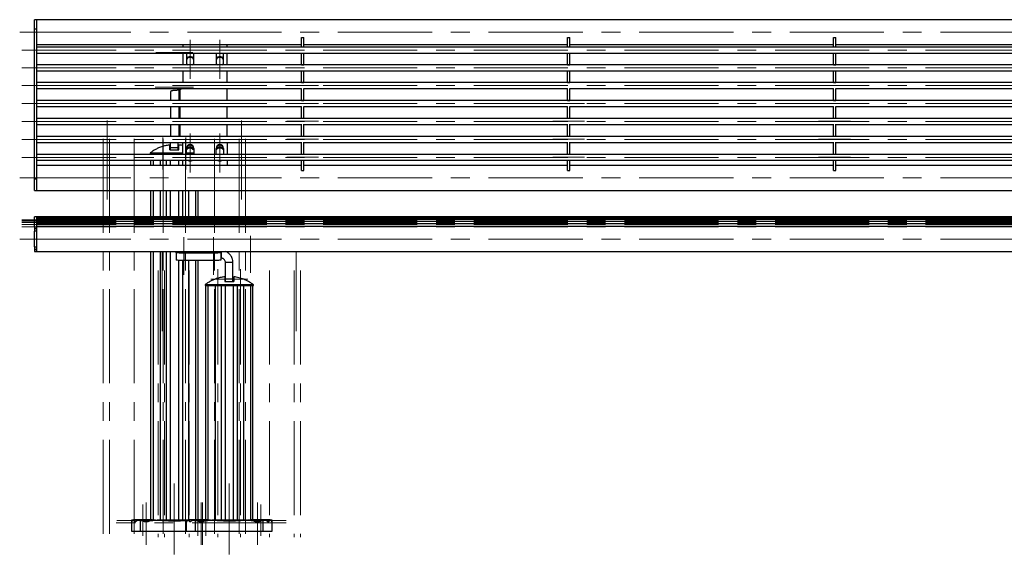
# Model space of a CAD drawing. Header units: millimetres. Extents: x 8 to 273, y 79 to 264.
# Tile 5 of 9: x 8 to 140, y 191 to 264. Entities that reach past the tile are written whole.
import ezdxf

# ---------------------------------------------------------------- set-up
doc = ezdxf.new("R2010")
doc.units = ezdxf.units.MM
doc.linetypes.add('CENTERX2', pattern=[20.32, 12.7, -2.54, 2.54, -2.54])
doc.layers.add('FORMAT', color=7, linetype='Continuous')

msp = doc.modelspace()

# ---------------------------------------------------------------- linework, layer by layer
at = {"color": 7, "linetype": 'Continuous', "lineweight": 25}
for p, q in [((9.91, 263.59), (9.61, 263.59)), ((9.61, 262.37), (9.61, 263.59)), ((189.31, 263.59), (9.91, 263.59)), ((9.91, 262.37), (9.91, 263.59)), ((9.91, 262.9), (9.91, 263.59)), ((9.61, 262.37), (9.91, 262.37)), ((9.61, 242.11), (9.61, 262.37)), ((9.91, 262.37), (9.91, 262.9)), ((9.91, 242.11), (9.91, 262.37)), ((45.64, 261.2), (45.94, 261.2)), ((45.64, 259.85), (45.64, 261.2)), ((45.94, 259.85), (45.94, 261.2)), ((81.52, 261.2), (81.82, 261.2)), ((81.52, 259.85), (81.52, 261.2)), ((81.82, 259.85), (81.82, 261.2)), ((117.4, 261.2), (117.7, 261.2)), ((117.4, 259.85), (117.4, 261.2)), ((117.7, 259.85), (117.7, 261.2)), ((9.91, 260.22), (45.64, 260.22)), ((189.31, 259.86), (9.91, 259.86)), ((9.91, 259.06), (45.64, 259.06)), ((29.61, 260.22), (29.61, 259.86)), ((29.61, 259.06), (29.61, 257.48)), ((35.61, 259.86), (35.61, 260.22)), ((35.61, 257.48), (35.61, 259.06)), ((45.64, 259.06), (45.94, 259.06)), ((45.64, 257.49), (45.64, 259.06)), ((45.94, 260.22), (81.52, 260.22)), ((45.94, 259.06), (81.52, 259.06)), ((45.94, 257.49), (45.94, 259.06)), ((81.52, 259.06), (81.82, 259.06)), ((81.52, 257.49), (81.52, 259.06)), ((81.82, 260.22), (117.4, 260.22)), ((81.82, 259.06), (117.4, 259.06)), ((81.82, 257.49), (81.82, 259.06)), ((117.4, 259.06), (117.7, 259.06)), ((117.4, 257.49), (117.4, 259.06)), ((117.7, 260.22), (153.28, 260.22)), ((117.7, 259.06), (153.28, 259.06)), ((117.7, 257.49), (117.7, 259.06)), ((30.11, 258.87), (30.11, 257.68)), ((31.11, 257.68), (31.11, 258.87)), ((34.11, 258.87), (34.11, 257.68)), ((35.11, 257.68), (35.11, 258.87)), ((189.31, 257.48), (9.91, 257.48)), ((9.91, 256.68), (45.64, 256.68)), ((29.61, 256.68), (29.61, 256.67)), ((29.61, 256.67), (29.61, 255.09)), ((29.61, 256.67), (35.61, 256.67)), ((35.61, 256.68), (35.61, 256.67)), ((35.61, 255.09), (35.61, 256.67)), ((45.64, 257.49), (45.94, 257.49)), ((45.64, 257.48), (45.64, 257.49)), ((45.64, 256.68), (45.94, 256.68)), ((45.64, 255.1), (45.64, 256.68)), ((45.94, 257.48), (45.94, 257.49)), ((45.94, 256.68), (81.52, 256.68)), ((45.94, 255.1), (45.94, 256.68)), ((81.52, 257.49), (81.82, 257.49)), ((81.52, 257.48), (81.52, 257.49)), ((81.52, 256.68), (81.82, 256.68)), ((81.52, 255.1), (81.52, 256.68)), ((81.82, 257.48), (81.82, 257.49)), ((81.82, 256.68), (117.4, 256.68)), ((81.82, 255.1), (81.82, 256.68)), ((117.4, 257.49), (117.7, 257.49)), ((117.4, 257.48), (117.4, 257.49)), ((117.4, 256.68), (117.7, 256.68)), ((117.4, 255.1), (117.4, 256.68)), ((117.7, 257.48), (117.7, 257.49)), ((117.7, 256.68), (153.28, 256.68)), ((117.7, 255.1), (117.7, 256.68)), ((189.31, 255.09), (9.91, 255.09)), ((45.64, 255.1), (45.94, 255.1)), ((45.64, 255.09), (45.64, 255.1)), ((45.94, 255.09), (45.94, 255.1)), ((81.52, 255.1), (81.82, 255.1)), ((81.52, 255.09), (81.52, 255.1)), ((81.82, 255.09), (81.82, 255.1)), ((117.4, 255.1), (117.7, 255.1)), ((117.4, 255.09), (117.4, 255.1)), ((117.7, 255.09), (117.7, 255.1)), ((9.91, 254.29), (45.64, 254.29)), ((27.97, 253.85), (27.97, 252.68)), ((29.23, 254.12), (29.07, 254.07)), ((35.61, 252.68), (35.61, 254.29)), ((45.64, 252.7), (45.64, 254.29)), ((45.94, 254.29), (81.52, 254.29)), ((45.94, 252.7), (45.94, 254.29)), ((81.52, 252.7), (81.52, 254.29)), ((81.82, 254.29), (117.4, 254.29)), ((81.82, 252.7), (81.82, 254.29)), ((117.4, 252.7), (117.4, 254.29)), ((117.7, 254.29), (153.28, 254.29)), ((117.7, 252.7), (117.7, 254.29)), ((189.31, 252.68), (9.91, 252.68)), ((45.64, 252.7), (45.94, 252.7)), ((45.64, 252.68), (45.64, 252.7)), ((45.94, 252.68), (45.94, 252.7)), ((81.52, 252.7), (81.82, 252.7)), ((81.52, 252.68), (81.52, 252.7)), ((81.82, 252.68), (81.82, 252.7)), ((117.4, 252.7), (117.7, 252.7)), ((117.4, 252.68), (117.4, 252.7)), ((117.7, 252.68), (117.7, 252.7)), ((9.91, 251.88), (45.64, 251.88)), ((27.97, 251.88), (27.97, 250.26)), ((35.61, 250.26), (35.61, 251.88)), ((45.64, 250.29), (45.64, 251.88)), ((45.94, 251.88), (81.52, 251.88)), ((45.94, 250.29), (45.94, 251.88)), ((81.52, 250.29), (81.52, 251.88)), ((81.82, 251.88), (117.4, 251.88)), ((81.82, 250.29), (81.82, 251.88)), ((117.4, 250.29), (117.4, 251.88)), ((117.7, 251.88), (153.28, 251.88)), ((117.7, 250.29), (117.7, 251.88)), ((189.31, 250.26), (9.91, 250.26)), ((45.64, 250.29), (45.94, 250.29)), ((45.64, 250.26), (45.64, 250.29)), ((45.94, 250.26), (45.94, 250.29)), ((81.52, 250.29), (81.82, 250.29)), ((81.52, 250.26), (81.52, 250.29)), ((81.82, 250.26), (81.82, 250.29)), ((117.4, 250.29), (117.7, 250.29)), ((117.4, 250.26), (117.4, 250.29)), ((117.7, 250.26), (117.7, 250.29)), ((9.91, 249.46), (45.64, 249.46)), ((27.97, 249.46), (27.97, 247.83)), ((35.61, 247.83), (35.61, 249.46)), ((45.64, 247.87), (45.64, 249.47)), ((45.94, 247.87), (45.94, 249.47)), ((45.94, 249.46), (81.52, 249.46)), ((81.52, 247.87), (81.52, 249.47)), ((81.82, 247.87), (81.82, 249.47)), ((81.82, 249.46), (117.4, 249.46)), ((117.4, 247.87), (117.4, 249.47)), ((117.7, 247.87), (117.7, 249.47)), ((117.7, 249.46), (153.28, 249.46)), ((189.31, 247.83), (9.91, 247.83)), ((45.64, 247.87), (45.94, 247.87)), ((45.64, 247.83), (45.64, 247.87)), ((45.94, 247.83), (45.94, 247.87)), ((81.52, 247.87), (81.82, 247.87)), ((81.52, 247.83), (81.52, 247.87)), ((81.82, 247.83), (81.82, 247.87)), ((117.4, 247.87), (117.7, 247.87)), ((117.4, 247.83), (117.4, 247.87)), ((117.7, 247.83), (117.7, 247.87)), ((9.91, 247.03), (45.64, 247.03)), ((27.97, 247.03), (27.97, 246.95)), ((28.97, 246.95), (27.97, 246.95)), ((27.97, 246.28), (27.97, 246.95)), ((28.97, 246.28), (27.97, 246.28)), ((27.97, 246.02), (27.97, 246.28)), ((28.45, 246.03), (28.49, 246.03)), ((28.97, 246.28), (28.97, 246.95)), ((28.97, 246.02), (28.97, 246.28)), ((29.61, 247), (29.61, 247.03)), ((29.61, 245.4), (29.61, 247.03)), ((30.11, 245.4), (30.11, 246.22)), ((31.11, 246.22), (31.11, 245.4)), ((34.11, 245.4), (34.11, 246.22)), ((35.11, 246.22), (35.11, 245.4)), ((35.61, 247.03), (35.61, 245.4)), ((45.64, 245.44), (45.64, 247.05)), ((45.94, 245.44), (45.94, 247.05)), ((45.94, 247.03), (81.52, 247.03)), ((81.52, 245.44), (81.52, 247.05)), ((81.82, 245.44), (81.82, 247.05)), ((81.82, 247.03), (117.4, 247.03)), ((117.4, 245.44), (117.4, 247.05)), ((117.7, 245.44), (117.7, 247.05)), ((117.7, 247.03), (153.28, 247.03)), ((189.31, 245.4), (9.91, 245.4)), ((9.91, 244.6), (189.31, 244.6)), ((25.22, 245.61), (25.22, 245.51)), ((25.22, 245.51), (26.48, 245.51)), ((25.27, 245.51), (25.27, 245.4)), ((25.27, 244.6), (25.27, 243.91)), ((26.48, 245.61), (26.48, 245.51)), ((26.48, 245.51), (26.93, 245.51)), ((26.93, 245.61), (26.93, 245.51)), ((26.93, 245.51), (29.61, 245.51)), ((27.92, 245.51), (27.92, 245.4)), ((27.92, 244.6), (27.92, 243.91)), ((29.02, 245.51), (29.02, 245.4)), ((29.02, 244.6), (29.02, 243.91)), ((29.61, 243.91), (29.61, 244.6)), ((30.11, 245.51), (30.46, 245.51)), ((30.11, 245.45), (30.14, 245.4)), ((30.46, 245.61), (30.46, 245.51)), ((30.46, 245.51), (31.11, 245.51)), ((31.07, 245.4), (31.11, 245.45)), ((34.11, 245.45), (34.14, 245.4)), ((35.07, 245.4), (35.11, 245.45)), ((35.61, 244.6), (35.61, 243.91)), ((45.64, 245.44), (45.94, 245.44)), ((45.64, 245.4), (45.64, 245.44)), ((45.64, 243.23), (45.64, 244.6)), ((45.94, 245.4), (45.94, 245.44)), ((45.94, 243.23), (45.94, 244.6)), ((81.52, 245.44), (81.82, 245.44)), ((81.52, 245.4), (81.52, 245.44)), ((81.52, 243.23), (81.52, 244.6)), ((81.82, 245.4), (81.82, 245.44)), ((81.82, 243.23), (81.82, 244.6)), ((117.4, 245.44), (117.7, 245.44)), ((117.4, 245.4), (117.4, 245.44)), ((117.4, 243.23), (117.4, 244.6)), ((117.7, 245.4), (117.7, 245.44)), ((117.7, 243.23), (117.7, 244.6)), ((45.64, 243.91), (9.91, 243.91)), ((45.64, 243.23), (45.94, 243.23)), ((81.52, 243.91), (45.94, 243.91)), ((81.52, 243.23), (81.82, 243.23)), ((117.4, 243.91), (81.82, 243.91)), ((117.4, 243.23), (117.7, 243.23)), ((153.28, 243.91), (117.7, 243.91)), ((9.61, 242.11), (9.91, 242.11)), ((9.61, 240.54), (9.61, 242.11)), ((9.91, 240.54), (9.91, 242.11)), ((9.61, 240.54), (9.91, 240.54)), ((9.91, 240.54), (189.31, 240.54)), ((25.27, 240.54), (25.27, 236.98)), ((27.92, 240.54), (27.92, 236.98)), ((29.02, 240.54), (29.02, 236.98)), ((31.67, 236.98), (31.67, 240.54)), ((9.91, 236.99), (9.61, 236.99)), ((9.61, 235.63), (9.61, 236.99)), ((9.91, 235.63), (9.91, 236.99)), ((189.31, 236.98), (9.91, 236.98)), ((189.31, 236.92), (9.91, 236.92)), ((189.31, 236.79), (9.91, 236.79)), ((189.31, 236.6), (9.91, 236.6)), ((9.61, 235.63), (9.91, 235.63)), ((9.61, 235.63), (9.61, 235.36)), ((9.91, 235.36), (9.61, 235.36)), ((9.61, 235.36), (9.61, 235.03)), ((189.31, 236.34), (9.91, 236.34)), ((189.31, 236.02), (9.91, 236.02)), ((189.31, 235.65), (9.91, 235.65)), ((9.91, 235.63), (9.91, 235.63)), ((9.91, 234.81), (9.91, 235.63)), ((9.91, 235.03), (9.61, 235.03)), ((9.61, 232.91), (9.61, 235.03)), ((9.91, 232.91), (9.91, 235.03)), ((9.91, 232.28), (9.91, 234.81)), ((9.61, 232.91), (9.91, 232.91)), ((9.61, 232.91), (9.61, 232.57)), ((9.91, 232.57), (9.61, 232.57)), ((9.61, 232.57), (9.61, 232.3)), ((9.91, 232.3), (9.61, 232.3)), ((9.61, 232.28), (9.61, 232.3)), ((9.61, 232.28), (9.91, 232.28)), ((9.91, 232.28), (9.91, 232.3)), ((9.91, 232.28), (189.31, 232.28)), ((25.27, 232.28), (25.27, 196.11)), ((27.92, 232.28), (27.92, 196)), ((28.74, 232.13), (28.74, 232.28)), ((28.74, 232.13), (28.74, 231.14)), ((33.74, 232.07), (29.74, 232.07)), ((29.74, 232.07), (29.74, 231.07)), ((33.74, 232.07), (33.74, 231.07)), ((34.74, 232.28), (34.74, 232.13)), ((34.74, 232.13), (34.74, 231.14)), ((34.78, 231.39), (34.74, 231.39)), ((34.78, 232.28), (34.78, 231.39)), ((29.02, 231.09), (29.02, 196)), ((33.74, 231.07), (29.74, 231.07)), ((31.67, 196.11), (31.67, 231.07)), ((36.38, 230.79), (35.38, 230.79)), ((35.38, 228.56), (35.38, 230.79)), ((36.38, 228.56), (36.38, 230.79)), ((36.38, 228.56), (35.38, 228.56)), ((35.38, 228.22), (35.38, 228.56)), ((36.38, 228.22), (36.38, 228.56)), ((32.63, 227.81), (32.63, 227.71)), ((32.63, 227.71), (33.89, 227.71)), ((32.68, 227.71), (32.68, 196.11)), ((33.89, 227.81), (33.89, 227.71)), ((33.89, 227.71), (34.34, 227.71)), ((34.34, 227.81), (34.34, 227.71)), ((34.34, 227.71), (37.42, 227.71)), ((35.33, 227.71), (35.33, 196)), ((35.86, 228.23), (35.9, 228.23)), ((36.43, 227.71), (36.43, 196)), ((37.42, 227.81), (37.42, 227.71)), ((37.42, 227.71), (37.87, 227.71)), ((37.87, 227.81), (37.87, 227.71)), ((37.87, 227.71), (39.13, 227.71)), ((39.08, 196.11), (39.08, 227.71)), ((39.13, 227.71), (39.13, 227.81)), ((22.67, 195.95), (22.67, 194.51)), ((22.91, 196), (22.68, 196)), ((23.03, 196), (22.91, 196)), ((22.97, 196.11), (22.97, 196)), ((22.97, 196.11), (25.47, 196.11)), ((23.15, 195.87), (23.09, 195.87)), ((23.77, 196), (23.69, 196)), ((23.9, 194.51), (23.9, 195.98)), ((25.93, 196), (24.67, 196)), ((25.47, 196), (25.47, 196.11)), ((30.09, 196), (26.14, 196)), ((30.08, 195.95), (30.08, 194.51)), ((30.32, 196), (30.09, 196)), ((30.44, 196), (30.32, 196)), ((30.38, 196.11), (30.38, 196)), ((30.38, 196.11), (32.88, 196.11)), ((30.56, 195.87), (30.5, 195.87)), ((31.18, 196), (31.1, 196)), ((31.31, 194.51), (31.31, 195.98)), ((33.34, 196), (32.08, 196)), ((32.88, 196), (32.88, 196.11)), ((38.21, 196), (33.55, 196)), ((39.68, 196), (38.34, 196)), ((38.88, 196.11), (38.88, 196)), ((38.88, 196.11), (41.38, 196.11)), ((40.45, 194.51), (40.45, 195.98)), ((40.66, 196), (40.58, 196)), ((41.26, 195.87), (41.2, 195.87)), ((41.44, 196), (41.32, 196)), ((41.38, 196), (41.38, 196.11)), ((41.67, 196), (41.44, 196)), ((41.68, 194.51), (41.68, 195.95)), ((22.67, 194.51), (23.9, 194.51)), ((23.9, 194.51), (30.08, 194.51)), ((30.08, 194.51), (31.31, 194.51)), ((31.31, 194.51), (40.45, 194.51)), ((40.45, 194.51), (41.68, 194.51))]:
    msp.add_line(p, q, dxfattribs=at)
at = {"color": 8, "linetype": 'Continuous', "lineweight": 25}
for p, q in [((29.07, 254.07), (29.07, 252.68)), ((29.23, 254.12), (29.23, 252.68)), ((29.07, 251.88), (29.07, 250.26)), ((29.23, 251.88), (29.23, 250.26)), ((29.07, 249.46), (29.07, 247.83)), ((29.23, 249.46), (29.23, 247.83)), ((25.6, 245.51), (25.6, 245.4)), ((25.6, 244.6), (25.6, 243.91)), ((26.55, 245.51), (26.55, 245.4)), ((26.55, 244.6), (26.55, 243.91)), ((27.38, 245.51), (27.38, 245.4)), ((27.38, 244.6), (27.38, 243.91)), ((29.57, 245.51), (29.57, 245.4)), ((29.57, 244.6), (29.57, 243.91)), ((30.39, 245.51), (30.39, 245.4)), ((25.6, 240.54), (25.6, 236.98)), ((26.55, 240.54), (26.55, 236.98)), ((27.38, 240.54), (27.38, 236.98)), ((29.57, 240.54), (29.57, 236.98)), ((30.39, 240.54), (30.39, 236.98)), ((31.34, 240.54), (31.34, 236.98)), ((25.6, 232.28), (25.6, 196)), ((26.55, 232.28), (26.55, 196)), ((27.38, 232.28), (27.38, 196)), ((29.57, 231.07), (29.57, 196)), ((30.39, 231.07), (30.39, 196.11)), ((31.34, 231.07), (31.34, 196.11)), ((33.01, 227.71), (33.01, 196)), ((33.96, 227.71), (33.96, 196)), ((34.78, 227.71), (34.78, 196)), ((36.97, 227.71), (36.97, 196)), ((37.8, 227.71), (37.8, 196)), ((38.75, 227.71), (38.75, 196)), ((22.79, 195.87), (22.72, 195.87)), ((25.03, 195.87), (24.33, 195.87)), ((30.2, 195.87), (30.13, 195.87)), ((32.44, 195.87), (31.74, 195.87)), ((40.02, 195.87), (39.32, 195.87)), ((41.63, 195.87), (41.56, 195.87))]:
    msp.add_line(p, q, dxfattribs=at)
at = {"color": 7, "linetype": 'Continuous', "lineweight": 25, "flags": 128}
for points in [[(30.14, 259.06), (30.13, 259.01), (30.11, 258.87)], [(30.17, 259.06), (30.13, 258.95), (30.11, 258.81)], [(31.11, 258.81), (31.09, 258.95), (31.04, 259.06)], [(31.11, 258.87), (31.09, 259.01), (31.07, 259.06)], [(34.14, 259.06), (34.13, 259.01), (34.11, 258.87)], [(34.17, 259.06), (34.13, 258.95), (34.11, 258.81)], [(35.11, 258.81), (35.09, 258.95), (35.04, 259.06)], [(35.11, 258.87), (35.09, 259.01), (35.07, 259.06)], [(30.11, 257.68), (30.13, 257.54), (30.15, 257.48)], [(31.07, 257.48), (31.09, 257.54), (31.11, 257.68)], [(34.11, 257.68), (34.13, 257.54), (34.15, 257.48)], [(35.07, 257.48), (35.09, 257.54), (35.11, 257.68)], [(26.93, 245.61), (27.72, 245.61), (28.87, 245.61), (29.61, 245.61)], [(29.74, 232.07), (29.55, 232.07), (29.36, 232.07), (29.19, 232.08), (29.04, 232.09), (28.91, 232.1), (28.82, 232.11), (28.76, 232.12), (28.74, 232.13)], [(29.74, 232.17), (29.59, 232.17), (29.45, 232.18), (29.33, 232.18), (29.24, 232.19), (29.17, 232.2), (29.14, 232.21), (29.15, 232.22), (29.2, 232.23), (29.28, 232.23), (29.39, 232.24), (29.52, 232.25), (29.67, 232.25), (29.82, 232.25), (29.96, 232.25), (30.1, 232.24), (30.21, 232.23), (30.29, 232.23), (30.33, 232.22), (30.34, 232.21), (30.31, 232.2), (30.25, 232.19), (30.15, 232.18), (30.03, 232.18), (29.89, 232.17), (29.74, 232.17)], [(33.74, 232.17), (33.59, 232.17), (33.45, 232.18), (33.33, 232.18), (33.24, 232.19), (33.17, 232.2), (33.14, 232.21), (33.15, 232.22), (33.2, 232.23), (33.28, 232.23), (33.39, 232.24), (33.52, 232.25), (33.67, 232.25), (33.82, 232.25), (33.96, 232.25), (34.1, 232.24), (34.21, 232.23), (34.29, 232.23), (34.33, 232.22), (34.34, 232.21), (34.31, 232.2), (34.25, 232.19), (34.15, 232.18), (34.03, 232.18), (33.89, 232.17), (33.74, 232.17)], [(34.74, 232.13), (34.72, 232.12), (34.67, 232.11), (34.58, 232.1), (34.45, 232.09), (34.3, 232.08), (34.13, 232.07), (33.94, 232.07), (33.74, 232.07)], [(29.74, 231.07), (29.55, 231.07), (29.36, 231.08), (29.19, 231.08), (29.04, 231.09), (28.91, 231.1), (28.82, 231.11), (28.76, 231.12), (28.74, 231.14)], [(34.74, 231.14), (34.72, 231.12), (34.67, 231.11), (34.58, 231.1), (34.45, 231.09), (34.3, 231.08), (34.13, 231.08), (33.94, 231.07), (33.74, 231.07)], [(34.34, 227.81), (35.13, 227.81), (36.28, 227.81), (37.42, 227.81)]]:
    msp.add_lwpolyline(points, dxfattribs=at)
at = {"color": 7, "linetype": 'Continuous', "lineweight": 25}
for centre, radius, start, end in [((30.61, 258.01), 0.601, 89.9473, 146.2273), ((30.61, 257.9), 0.601, 89.9473, 146.2273), ((30.61, 258.01), 0.601, 33.7727, 90.0527), ((30.61, 257.9), 0.601, 33.7727, 90.0527), ((34.61, 258.01), 0.601, 89.9473, 146.2273), ((34.61, 257.9), 0.601, 89.9473, 146.2273), ((34.61, 258.01), 0.601, 33.7727, 90.0527), ((34.61, 257.9), 0.601, 33.7727, 90.0527), ((30.61, 258.02), 0.599, 213.7248, 243.4218), ((30.61, 258.02), 0.599, 296.5782, 326.2752), ((34.61, 258.02), 0.599, 213.7248, 243.4218), ((34.61, 258.02), 0.599, 296.5782, 326.2752), ((30.61, 246.22), 0.5, 0.2455, 179.7545), ((30.61, 246.16), 0.5, 0.2455, 179.7545), ((30.61, 245.78), 0.601, 89.9473, 146.2273), ((30.61, 245.67), 0.601, 89.9473, 146.2273), ((30.61, 245.78), 0.601, 33.7727, 90.0527), ((30.61, 245.67), 0.601, 33.7727, 90.0527), ((34.61, 246.22), 0.5, 0.2455, 179.7545), ((34.61, 246.16), 0.5, 0.2455, 179.7545), ((34.61, 245.78), 0.601, 89.9473, 146.2273), ((34.61, 245.67), 0.601, 89.9473, 146.2273), ((34.61, 245.78), 0.601, 33.7727, 90.0527), ((34.61, 245.67), 0.601, 33.7727, 90.0527), ((30.61, 245.03), 0.502, 239.0203, 300.9797), ((34.61, 245.03), 0.502, 239.0203, 300.9797)]:
    msp.add_arc(centre, radius, start, end, dxfattribs=at)
for points, knots in [([(29.07, 254.07), (29.01, 254.07), (28.91, 254.06), (28.77, 254.05), (28.62, 254.04), (28.45, 254.03), (28.29, 254.01), (28.16, 253.99), (28.05, 253.96), (27.98, 253.91), (27.97, 253.87), (27.97, 253.85)], [0, 0, 0, 0, 0.0969996, 0.1802396, 0.2497364, 0.3749004, 0.5000504, 0.6156034, 0.7373221, 0.8653992, 1, 1, 1, 1]), ([(29.44, 254.29), (29.44, 254.28), (29.41, 254.23), (29.33, 254.17), (29.26, 254.14), (29.23, 254.12)], [0, 0, 0, 0, 0.08847, 0.610971, 1, 1, 1, 1]), ([(27.87, 246.67), (27.7, 246.65), (27.37, 246.61), (26.86, 246.47), (26.38, 246.29), (25.93, 246.08), (25.56, 245.86), (25.33, 245.68), (25.23, 245.61)], [0, 0, 0, 0, 0.1745826, 0.3497716, 0.5502657, 0.7007974, 0.8679225, 1, 1, 1, 1]), ([(27.87, 246.02), (27.87, 246.05), (27.87, 246.14), (27.87, 246.27), (27.87, 246.4), (27.87, 246.48), (27.87, 246.54), (27.87, 246.59), (27.87, 246.64), (27.87, 246.67), (27.87, 246.67), (27.87, 246.67)], [0, 0, 0, 0, 0.0684159, 0.2054562, 0.342921, 0.4807677, 0.5497782, 0.6188562, 0.7571928, 0.8959155, 1, 1, 1, 1]), ([(27.87, 246.02), (27.97, 246.02), (28.16, 246.03), (28.36, 246.03), (28.45, 246.03)], [0, 0, 0, 0, 0.499455, 1, 1, 1, 1]), ([(27.97, 246.95), (27.97, 246.95), (27.97, 246.95), (27.97, 246.95), (27.97, 246.95), (27.97, 246.95), (27.97, 246.96), (27.97, 246.97), (27.97, 246.98), (27.99, 247), (28, 247.02), (28.01, 247.03), (28.02, 247.03)], [0, 0, 0, 0, 0.0000588, 0.0004966, 0.0016907, 0.0061712, 0.0235019, 0.0916409, 0.3617624, 0.5637864, 0.8104235, 1, 1, 1, 1]), ([(28.49, 246.03), (28.58, 246.03), (28.78, 246.03), (28.97, 246.02), (29.07, 246.02)], [0, 0, 0, 0, 0.4995114, 1, 1, 1, 1]), ([(28.97, 246.95), (28.97, 246.95), (28.97, 246.95), (28.97, 246.95), (28.97, 246.95), (28.97, 246.95), (28.97, 246.95), (28.97, 246.96), (28.97, 246.99), (28.98, 247.01), (28.99, 247.03)], [0, 0, 0, 0, 0.0000368, 0.0003056, 0.001034, 0.0037592, 0.0142838, 0.0556288, 0.2194894, 1, 1, 1, 1]), ([(29.61, 246.59), (29.6, 246.59), (29.49, 246.62), (29.31, 246.65), (29.14, 246.67), (29.07, 246.67)], [0, 0, 0, 0, 0.059603, 0.620212, 1, 1, 1, 1]), ([(29.07, 246.02), (29.07, 246.05), (29.07, 246.14), (29.07, 246.27), (29.07, 246.4), (29.07, 246.48), (29.07, 246.54), (29.07, 246.59), (29.07, 246.64), (29.07, 246.67), (29.07, 246.67), (29.07, 246.67)], [0, 0, 0, 0, 0.068416, 0.205455, 0.342919, 0.480765, 0.549775, 0.618853, 0.757189, 0.89591, 1, 1, 1, 1]), ([(31.11, 246.01), (31.07, 246.03), (30.9, 246.13), (30.73, 246.22), (30.59, 246.27), (30.59, 246.27)], [0, 0, 0, 0, 0.254383, 0.98316, 1, 1, 1, 1]), ([(25.22, 245.61), (25.22, 245.61), (25.22, 245.61), (25.26, 245.61), (25.39, 245.61), (25.64, 245.61), (25.99, 245.61), (26.31, 245.61), (26.48, 245.61)], [0, 0, 0, 0, 0.0501837, 0.173248, 0.3852733, 0.5872202, 0.780144, 1, 1, 1, 1]), ([(26.48, 245.61), (26.49, 245.61), (26.52, 245.61), (26.57, 245.61), (26.64, 245.61), (26.71, 245.61), (26.79, 245.61), (26.86, 245.61), (26.91, 245.61), (26.93, 245.61)], [0, 0, 0, 0, 0.1491661, 0.3026579, 0.4518236, 0.6053149, 0.754483, 0.907977, 1, 1, 1, 1]), ([(30.11, 245.61), (30.13, 245.61), (30.18, 245.61), (30.26, 245.61), (30.33, 245.61), (30.39, 245.61), (30.43, 245.61), (30.45, 245.61), (30.46, 245.61)], [0, 0, 0, 0, 0.158548, 0.338543, 0.523758, 0.703753, 0.888967, 1, 1, 1, 1]), ([(30.46, 245.61), (30.56, 245.61), (30.75, 245.61), (30.96, 245.61), (31.07, 245.61), (31.11, 245.61)], [0, 0, 0, 0, 0.391616, 0.783232, 1, 1, 1, 1]), ([(35.38, 230.79), (35.37, 230.87), (35.35, 231.01), (35.25, 231.17), (35.15, 231.27), (35.03, 231.34), (34.92, 231.38), (34.83, 231.39), (34.8, 231.39), (34.78, 231.39)], [0, 0, 0, 0, 0.129237, 0.251674, 0.371845, 0.497161, 0.661113, 0.825526, 1, 1, 1, 1]), ([(36.38, 230.79), (36.37, 230.89), (36.36, 231.09), (36.28, 231.36), (36.17, 231.59), (36.03, 231.8), (35.86, 231.98), (35.67, 232.12), (35.5, 232.23), (35.39, 232.27), (35.34, 232.28)], [0, 0, 0, 0, 0.138485, 0.26758, 0.387502, 0.498529, 0.63575, 0.768378, 0.897439, 1, 1, 1, 1]), ([(35.28, 228.87), (35.11, 228.85), (34.78, 228.81), (34.27, 228.67), (33.79, 228.49), (33.34, 228.28), (32.97, 228.06), (32.74, 227.89), (32.64, 227.81)], [0, 0, 0, 0, 0.174793, 0.350193, 0.550929, 0.701642, 0.868969, 1, 1, 1, 1]), ([(35.28, 228.87), (35.28, 228.87), (35.28, 228.88), (35.28, 228.86), (35.28, 228.82), (35.28, 228.68), (35.28, 228.5), (35.28, 228.31), (35.28, 228.22)], [0, 0, 0, 0, 0.035029, 0.104687, 0.327643, 0.551196, 0.775281, 1, 1, 1, 1]), ([(36.48, 228.87), (36.48, 228.87), (36.48, 228.88), (36.48, 228.86), (36.48, 228.82), (36.48, 228.68), (36.48, 228.5), (36.48, 228.31), (36.48, 228.22)], [0, 0, 0, 0, 0.035023, 0.104682, 0.32764, 0.551193, 0.775279, 1, 1, 1, 1]), ([(39.12, 227.81), (39.02, 227.89), (38.79, 228.06), (38.41, 228.28), (38.02, 228.47), (37.67, 228.61), (37.33, 228.71), (37, 228.79), (36.72, 228.85), (36.55, 228.87), (36.48, 228.87)], [0, 0, 0, 0, 0.136298, 0.303644, 0.451015, 0.581484, 0.697054, 0.822503, 0.928316, 1, 1, 1, 1]), ([(32.64, 227.81), (32.64, 227.81), (32.62, 227.81), (32.71, 227.81), (32.88, 227.81), (33.06, 227.81), (33.28, 227.81), (33.55, 227.81), (33.8, 227.81), (33.89, 227.81)], [0, 0, 0, 0, 0.050189, 0.279085, 0.486078, 0.587181, 0.683568, 0.889904, 1, 1, 1, 1]), ([(33.89, 227.81), (33.9, 227.81), (33.93, 227.81), (33.98, 227.81), (34.05, 227.81), (34.12, 227.81), (34.2, 227.81), (34.27, 227.81), (34.32, 227.81), (34.34, 227.81)], [0, 0, 0, 0, 0.149166, 0.302658, 0.451824, 0.605315, 0.754483, 0.907977, 1, 1, 1, 1]), ([(35.28, 228.22), (35.38, 228.22), (35.57, 228.23), (35.76, 228.23), (35.86, 228.23)], [0, 0, 0, 0, 0.499455, 1, 1, 1, 1]), ([(35.9, 228.23), (35.99, 228.23), (36.19, 228.23), (36.38, 228.22), (36.48, 228.22)], [0, 0, 0, 0, 0.499511, 1, 1, 1, 1]), ([(37.42, 227.81), (37.45, 227.81), (37.51, 227.81), (37.59, 227.81), (37.67, 227.81), (37.74, 227.81), (37.8, 227.81), (37.84, 227.81), (37.86, 227.81), (37.87, 227.81)], [0, 0, 0, 0, 0.149168, 0.3026616, 0.4518293, 0.605323, 0.7544902, 0.9079832, 1, 1, 1, 1]), ([(37.87, 227.81), (37.97, 227.81), (38.18, 227.81), (38.43, 227.81), (38.7, 227.81), (38.93, 227.81), (39.07, 227.81), (39.13, 227.81), (39.13, 227.81), (39.13, 227.81)], [0, 0, 0, 0, 0.128077, 0.256594, 0.379648, 0.591656, 0.793586, 0.927512, 1, 1, 1, 1]), ([(22.67, 195.95), (22.67, 195.96), (22.67, 195.98), (22.67, 195.99), (22.68, 196), (22.68, 196), (22.69, 195.99), (22.7, 195.97), (22.7, 195.94), (22.71, 195.91), (22.72, 195.88), (22.72, 195.87)], [0, 0, 0, 0, 0.081048, 0.200367, 0.315531, 0.434032, 0.549359, 0.667921, 0.785277, 0.905932, 1, 1, 1, 1]), ([(22.72, 195.87), (22.72, 195.86), (22.73, 195.83), (22.74, 195.81), (22.75, 195.81), (22.77, 195.82), (22.78, 195.84), (22.79, 195.86), (22.79, 195.87)], [0, 0, 0, 0, 0.168287, 0.3507453, 0.5388083, 0.7330517, 0.9305943, 1, 1, 1, 1]), ([(22.79, 195.87), (22.79, 195.88), (22.8, 195.91), (22.82, 195.94), (22.84, 195.97), (22.87, 195.99), (22.9, 196), (22.93, 196), (22.96, 195.99), (23, 195.97), (23.04, 195.94), (23.07, 195.9), (23.09, 195.87), (23.09, 195.87)], [0, 0, 0, 0, 0.083005, 0.168374, 0.253965, 0.341761, 0.432991, 0.526377, 0.627789, 0.731666, 0.842331, 0.956309, 1, 1, 1, 1]), ([(23.03, 196), (23.03, 196), (23.04, 196), (23.06, 195.99), (23.08, 195.97), (23.11, 195.95), (23.13, 195.91), (23.15, 195.88), (23.15, 195.87)], [0, 0, 0, 0, 0.079985, 0.255893, 0.439637, 0.627939, 0.811731, 1, 1, 1, 1]), ([(23.09, 195.87), (23.1, 195.85), (23.12, 195.83), (23.15, 195.82), (23.18, 195.81), (23.22, 195.81), (23.26, 195.82), (23.29, 195.84), (23.3, 195.86), (23.31, 195.87)], [0, 0, 0, 0, 0.179428, 0.288408, 0.400529, 0.624405, 0.755447, 0.890512, 1, 1, 1, 1]), ([(23.15, 195.87), (23.16, 195.86), (23.17, 195.84), (23.19, 195.82), (23.21, 195.81), (23.23, 195.81), (23.24, 195.81)], [0, 0, 0, 0, 0.14618, 0.468078, 0.83995, 1, 1, 1, 1]), ([(23.31, 195.87), (23.33, 195.88), (23.36, 195.92), (23.44, 195.96), (23.52, 195.99), (23.63, 196), (23.76, 196), (23.85, 195.99), (23.9, 195.98)], [0, 0, 0, 0, 0.119883, 0.244464, 0.408549, 0.576935, 0.786917, 1, 1, 1, 1]), ([(23.77, 196), (23.81, 196), (23.9, 196), (24.05, 195.99), (24.22, 195.99), (24.4, 195.99), (24.55, 196), (24.64, 196), (24.67, 196)], [0, 0, 0, 0, 0.142258, 0.319725, 0.500368, 0.690074, 0.883735, 1, 1, 1, 1]), ([(23.9, 195.98), (23.94, 195.98), (24.01, 195.97), (24.12, 195.94), (24.23, 195.91), (24.3, 195.88), (24.33, 195.87)], [0, 0, 0, 0, 0.247239, 0.495309, 0.746762, 1, 1, 1, 1]), ([(24.33, 195.87), (24.35, 195.86), (24.4, 195.84), (24.47, 195.82), (24.56, 195.81), (24.67, 195.81), (24.79, 195.81), (24.9, 195.83), (24.97, 195.85), (25.02, 195.86), (25.03, 195.87)], [0, 0, 0, 0, 0.099624, 0.200943, 0.323868, 0.447571, 0.699202, 0.813769, 0.928968, 1, 1, 1, 1]), ([(25.03, 195.87), (25.12, 195.89), (25.3, 195.95), (25.69, 195.99), (26.1, 196), (26.52, 195.99), (26.85, 195.98), (27.18, 195.96), (27.51, 195.94), (27.84, 195.92), (28.16, 195.91), (28.59, 195.91), (29.17, 195.92), (29.7, 195.96), (30.02, 195.97), (30.08, 195.98)], [0, 0, 0, 0, 0.0561957, 0.1129541, 0.2380479, 0.3012687, 0.3660147, 0.4308214, 0.4960975, 0.5614273, 0.6242649, 0.687176, 0.8131762, 0.9633689, 1, 1, 1, 1]), ([(30.08, 195.95), (30.08, 195.96), (30.08, 195.98), (30.08, 195.99), (30.09, 196), (30.09, 196), (30.1, 195.99), (30.11, 195.97), (30.11, 195.94), (30.12, 195.91), (30.13, 195.88), (30.13, 195.87)], [0, 0, 0, 0, 0.081048, 0.200367, 0.315531, 0.434032, 0.549359, 0.667921, 0.785277, 0.905932, 1, 1, 1, 1]), ([(30.13, 195.87), (30.13, 195.86), (30.14, 195.83), (30.15, 195.81), (30.16, 195.81), (30.18, 195.82), (30.19, 195.84), (30.2, 195.86), (30.2, 195.87)], [0, 0, 0, 0, 0.168287, 0.3507453, 0.5388083, 0.7330517, 0.9305943, 1, 1, 1, 1]), ([(30.2, 195.87), (30.2, 195.88), (30.21, 195.91), (30.23, 195.94), (30.25, 195.97), (30.28, 195.99), (30.31, 196), (30.34, 196), (30.37, 195.99), (30.41, 195.97), (30.45, 195.94), (30.48, 195.9), (30.5, 195.87), (30.5, 195.87)], [0, 0, 0, 0, 0.0830045, 0.1683745, 0.2539648, 0.3417609, 0.4329914, 0.5263771, 0.6277891, 0.7316657, 0.8423311, 0.9563088, 1, 1, 1, 1]), ([(30.44, 196), (30.44, 196), (30.45, 196), (30.47, 195.99), (30.49, 195.97), (30.52, 195.95), (30.54, 195.91), (30.56, 195.88), (30.56, 195.87)], [0, 0, 0, 0, 0.079985, 0.255893, 0.439637, 0.627939, 0.811731, 1, 1, 1, 1]), ([(30.5, 195.87), (30.51, 195.85), (30.53, 195.83), (30.56, 195.82), (30.59, 195.81), (30.63, 195.81), (30.67, 195.82), (30.7, 195.84), (30.71, 195.86), (30.72, 195.87)], [0, 0, 0, 0, 0.1794284, 0.2884084, 0.4005293, 0.6244048, 0.755447, 0.8905118, 1, 1, 1, 1]), ([(30.56, 195.87), (30.57, 195.86), (30.58, 195.84), (30.6, 195.82), (30.62, 195.81), (30.64, 195.81), (30.65, 195.81)], [0, 0, 0, 0, 0.14618, 0.468078, 0.83995, 1, 1, 1, 1]), ([(30.72, 195.87), (30.74, 195.88), (30.77, 195.92), (30.84, 195.96), (30.93, 195.99), (31.04, 196), (31.17, 196), (31.26, 195.99), (31.31, 195.98)], [0, 0, 0, 0, 0.119883, 0.244464, 0.408549, 0.576935, 0.786917, 1, 1, 1, 1]), ([(31.18, 196), (31.22, 196), (31.31, 196), (31.46, 195.99), (31.63, 195.99), (31.81, 195.99), (31.96, 196), (32.05, 196), (32.08, 196)], [0, 0, 0, 0, 0.142258, 0.319725, 0.500368, 0.690074, 0.883735, 1, 1, 1, 1]), ([(31.31, 195.98), (31.35, 195.98), (31.42, 195.97), (31.53, 195.94), (31.64, 195.91), (31.71, 195.88), (31.74, 195.87)], [0, 0, 0, 0, 0.247239, 0.495309, 0.746762, 1, 1, 1, 1]), ([(31.74, 195.87), (31.76, 195.86), (31.81, 195.84), (31.88, 195.82), (31.96, 195.81), (32.08, 195.81), (32.2, 195.81), (32.31, 195.83), (32.38, 195.85), (32.43, 195.86), (32.44, 195.87)], [0, 0, 0, 0, 0.099624, 0.200943, 0.323868, 0.447571, 0.699202, 0.813769, 0.928968, 1, 1, 1, 1]), ([(32.44, 195.87), (32.53, 195.89), (32.71, 195.95), (33.1, 195.99), (33.51, 196), (33.93, 195.99), (34.26, 195.98), (34.59, 195.96), (34.92, 195.94), (35.25, 195.92), (35.57, 195.91), (36, 195.91), (36.58, 195.92), (37.26, 195.97), (37.91, 196), (38.42, 196), (38.82, 195.98), (39.11, 195.93), (39.27, 195.88), (39.32, 195.87)], [0, 0, 0, 0, 0.041073, 0.082558, 0.173989, 0.220197, 0.26752, 0.314887, 0.362597, 0.410346, 0.456274, 0.502256, 0.594349, 0.704125, 0.795579, 0.872773, 0.926567, 0.976263, 1, 1, 1, 1]), ([(39.32, 195.87), (39.33, 195.86), (39.38, 195.84), (39.46, 195.83), (39.56, 195.81), (39.65, 195.81), (39.75, 195.81), (39.83, 195.82), (39.9, 195.83), (39.96, 195.84), (40, 195.86), (40.02, 195.87)], [0, 0, 0, 0, 0.071175, 0.205306, 0.340587, 0.478532, 0.617175, 0.727706, 0.838828, 0.919032, 1, 1, 1, 1]), ([(39.68, 196), (39.72, 196), (39.81, 196), (39.96, 195.99), (40.13, 195.99), (40.31, 195.99), (40.46, 196), (40.55, 196), (40.58, 196)], [0, 0, 0, 0, 0.142258, 0.319725, 0.500368, 0.690074, 0.883735, 1, 1, 1, 1]), ([(40.02, 195.87), (40.05, 195.88), (40.12, 195.91), (40.23, 195.94), (40.34, 195.97), (40.41, 195.98), (40.45, 195.98)], [0, 0, 0, 0, 0.2460069, 0.4940939, 0.7465698, 1, 1, 1, 1]), ([(40.45, 195.98), (40.5, 195.99), (40.58, 196), (40.69, 196), (40.76, 196), (40.84, 195.98), (40.92, 195.96), (40.99, 195.92), (41.02, 195.88), (41.04, 195.87)], [0, 0, 0, 0, 0.23872, 0.359864, 0.481741, 0.618229, 0.756975, 0.876519, 1, 1, 1, 1]), ([(41.04, 195.87), (41.05, 195.86), (41.06, 195.84), (41.09, 195.83), (41.12, 195.81), (41.15, 195.81), (41.18, 195.81), (41.21, 195.82), (41.24, 195.84), (41.25, 195.86), (41.26, 195.87)], [0, 0, 0, 0, 0.108588, 0.220604, 0.352212, 0.48763, 0.619521, 0.755832, 0.937819, 1, 1, 1, 1]), ([(41.11, 195.81), (41.12, 195.81), (41.14, 195.81), (41.16, 195.82), (41.18, 195.85), (41.19, 195.86), (41.2, 195.87)], [0, 0, 0, 0, 0.115855, 0.5504, 0.910442, 1, 1, 1, 1]), ([(41.2, 195.87), (41.21, 195.89), (41.22, 195.92), (41.25, 195.96), (41.28, 195.98), (41.3, 196), (41.31, 196), (41.32, 196)], [0, 0, 0, 0, 0.237999, 0.430323, 0.627677, 0.829074, 1, 1, 1, 1]), ([(41.26, 195.87), (41.27, 195.88), (41.29, 195.92), (41.33, 195.95), (41.37, 195.98), (41.41, 196), (41.44, 196), (41.48, 195.99), (41.51, 195.97), (41.53, 195.94), (41.55, 195.9), (41.56, 195.88), (41.56, 195.87)], [0, 0, 0, 0, 0.1052, 0.213605, 0.318703, 0.426467, 0.538174, 0.653636, 0.756713, 0.863631, 0.931193, 1, 1, 1, 1]), ([(41.56, 195.87), (41.56, 195.86), (41.57, 195.83), (41.58, 195.81), (41.6, 195.81), (41.61, 195.82), (41.62, 195.84), (41.63, 195.86), (41.63, 195.87)], [0, 0, 0, 0, 0.142796, 0.330331, 0.52609, 0.723244, 0.915637, 1, 1, 1, 1]), ([(41.63, 195.87), (41.63, 195.88), (41.64, 195.91), (41.65, 195.95), (41.66, 195.97), (41.66, 195.99), (41.67, 196), (41.68, 196), (41.68, 195.99), (41.68, 195.97), (41.68, 195.96), (41.68, 195.95)], [0, 0, 0, 0, 0.118952, 0.241354, 0.360304, 0.482735, 0.600979, 0.72279, 0.838682, 0.957992, 1, 1, 1, 1])]:
    msp.add_open_spline(points, degree=3, knots=knots, dxfattribs=at)
at = {"layer": 'FORMAT', "linetype": 'CENTERX2', "lineweight": 18}
for p, q in [((7.61, 261.91), (9.91, 261.91)), ((9.91, 261.91), (189.31, 261.91)), ((30.61, 260.87), (30.61, 255.62)), ((34.61, 260.87), (34.61, 255.62)), ((7.91, 259.46), (191.31, 259.46)), ((30.97, 259.18), (25.97, 259.18)), ((7.91, 257.08), (191.31, 257.08)), ((7.91, 254.69), (191.31, 254.69)), ((25.87, 254.48), (31.07, 254.48)), ((43.64, 254.7), (47.94, 254.7)), ((7.91, 252.28), (191.31, 252.28)), ((43.64, 252.29), (47.94, 252.29)), ((79.52, 252.29), (83.82, 252.29)), ((7.91, 249.86), (191.31, 249.86)), ((19.42, 249.98), (19.42, 239.31)), ((37.52, 249.98), (37.52, 239.31)), ((43.64, 249.88), (47.94, 249.88)), ((79.52, 249.88), (83.82, 249.88)), ((115.4, 249.88), (119.7, 249.88)), ((7.91, 247.43), (191.31, 247.43)), ((18.87, 247.51), (18.87, 193.21)), ((19.73, 247.51), (19.73, 193.21)), ((23.06, 247.51), (23.06, 193.21)), ((26.93, 247.69), (26.93, 243.35)), ((26.95, 247.51), (26.95, 193.21)), ((29.99, 247.51), (29.99, 193.21)), ((30.01, 247.69), (30.01, 243.35)), ((30.61, 242.97), (30.61, 248.22)), ((33.88, 247.51), (33.88, 193.21)), ((34.61, 242.97), (34.61, 248.22)), ((37.21, 247.51), (37.21, 193.21)), ((38.07, 247.51), (38.07, 193.21)), ((43.64, 247.46), (47.94, 247.46)), ((79.52, 247.46), (83.82, 247.46)), ((115.4, 247.46), (119.7, 247.46)), ((7.91, 245), (191.31, 245)), ((43.64, 245.03), (47.94, 245.03)), ((79.52, 245.03), (83.82, 245.03)), ((115.4, 245.03), (119.7, 245.03)), ((7.61, 242.22), (9.91, 242.22)), ((9.91, 242.22), (189.31, 242.22)), ((7.91, 236.58), (191.31, 236.58)), ((7.91, 236.52), (191.31, 236.52)), ((38.48, 236.68), (33.28, 236.68)), ((7.91, 236.39), (191.31, 236.39)), ((7.91, 236.2), (191.31, 236.2)), ((7.91, 235.94), (191.31, 235.94)), ((7.91, 235.62), (191.31, 235.62)), ((7.61, 233.97), (9.91, 233.97)), ((9.91, 233.97), (189.31, 233.97)), ((29.74, 234.21), (29.74, 229.14)), ((33.74, 234.21), (33.74, 229.14)), ((38.74, 229.39), (38.74, 234.39)), ((26.83, 232.18), (26.83, 221.51)), ((44.93, 232.18), (44.93, 221.51)), ((34.34, 229.89), (34.34, 225.55)), ((37.42, 229.89), (37.42, 225.55)), ((26.28, 229.71), (26.28, 193.71)), ((27.14, 229.71), (27.14, 193.71)), ((30.47, 229.71), (30.47, 193.71)), ((33.38, 228.56), (38.38, 228.56)), ((34.36, 229.71), (34.36, 193.71)), ((37.4, 229.71), (37.4, 193.71)), ((41.29, 229.71), (41.29, 193.71)), ((44.62, 229.71), (44.62, 193.71)), ((45.48, 229.71), (45.48, 193.71)), ((28.47, 191.39), (28.47, 200.98)), ((35.88, 191.39), (35.88, 200.98)), ((24.22, 198.11), (24.22, 193.87)), ((24.67, 192.69), (24.67, 198.38)), ((31.63, 198.11), (31.63, 193.87)), ((32.08, 192.69), (32.08, 198.38)), ((32.27, 192.69), (32.27, 198.39)), ((32.72, 198.11), (32.72, 193.87)), ((39.68, 192.69), (39.68, 198.39)), ((40.13, 198.11), (40.13, 193.87)), ((43.57, 195.65), (20.61, 195.65)), ((43.57, 195.96), (20.7, 195.96))]:
    msp.add_line(p, q, dxfattribs=at)

doc.saveas('drawing.dxf')
